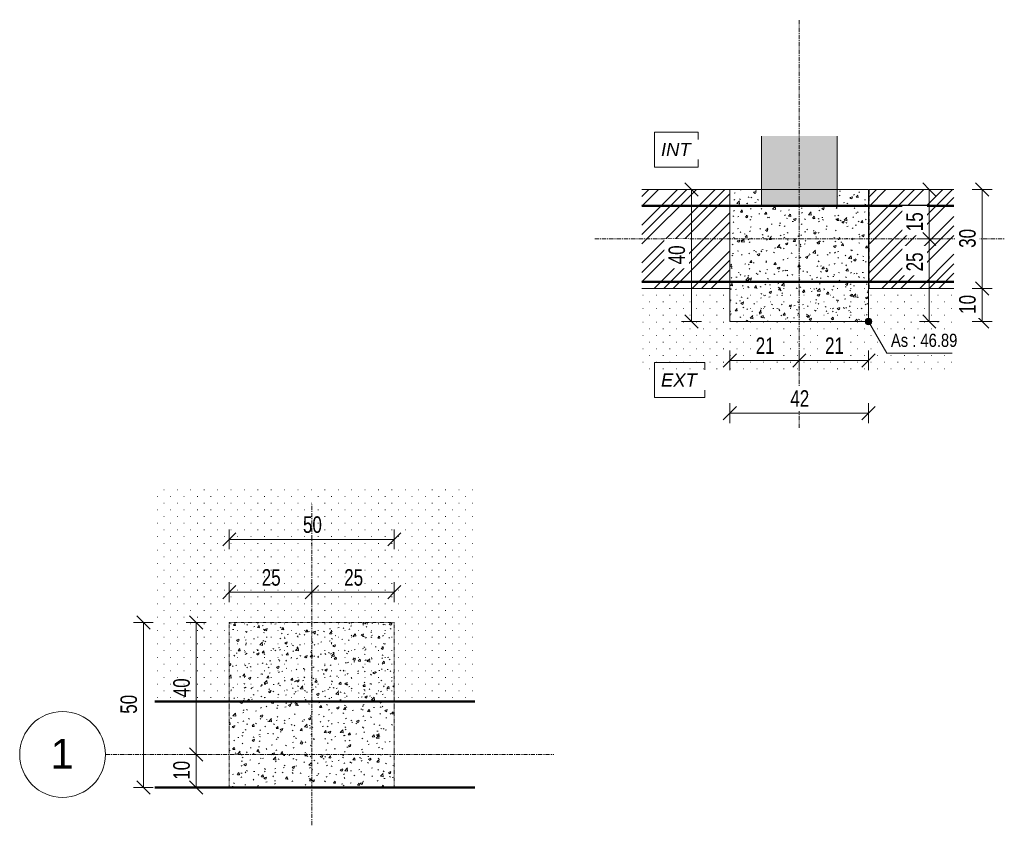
# Model space of a CAD drawing. Header units: millimetres. Extents: x 8507 to 110494, y 1100 to 66219.
# Tile 35 of 38: x 102536 to 105520, y 51659 to 54100. Entities that reach past the tile are written whole.
import ezdxf

# ---------------------------------------------------------------- set-up
doc = ezdxf.new("R2010")
doc.units = ezdxf.units.MM
doc.linetypes.add('Ligne de quadrillage', pattern=[22.225, 12.7, -3.175, 3.175, -3.175])
doc.linetypes.add('Tiret 1_16_', pattern=[3.175, 1.5875, -1.5875])
for name, color, linetype, lineweight in [('A-ANNO-DIMS', 211, 'Continuous', 9), ('A-ANNO-DIMS-20', 211, 'Continuous', 9), ('A-DETL-MBND', 5, 'Continuous', 5), ('A-WALL', 113, 'Continuous', 9), ('G-ANNO-DIMS', 111, 'Continuous', 9), ('G-ANNO-TEXT', 231, 'Continuous', 9), ('S-GRID', 1, 'Continuous', 9), ('S-GRID-IDEN', 1, 'Continuous', 9)]:
    doc.layers.add(name, color=color, linetype=linetype, lineweight=lineweight)
doc.styles.add('Arial Narrow_4', font='ARIALN.TTF', dxfattribs={"width": 0.9, "height": 50})
doc.styles.add('Arial_3', font='arial.ttf', dxfattribs={"height": 90})
doc.styles.add('Arial_4', font='arial.ttf', dxfattribs={"width": 0.8, "height": 40})
doc.styles.add('Arial_I_2', font='ariali.ttf', dxfattribs={"height": 40})
doc.dimstyles.new('AB6_1_50_-_GB_4', dxfattribs={"dimscale": 304.8, "dimtxt": 51.171549, "dimasz": 0.131234, "dimexe": 0.098425, "dimexo": 0.0625, "dimgap": 0.016404, "dimtad": 1, "dimdec": 0, "dimlfac": 0.1, "dimdsep": 46, "dimtxsty": 'Arial Narrow_4', "dimblk1": 'OBLIQUE', "dimblk2": 'OBLIQUE', "dimsah": 1, "dimcen": 0.09, "dimazin": 0, "dimtfac": 1, "dimtdec": 4, "dimtix": 1, "dimtmove": 0, "dimatfit": 3, "dimfxl": 0.098425, "dimfxlon": 1, "dimtvp": 1, "dimtolj": 1, "dimtzin": 0, "dimarcsym": 2})
doc.dimstyles.new('AB6_1_50_-_GB_Masqué', dxfattribs={"dimscale": 304.8, "dimtxt": 51.171549, "dimasz": 0.131234, "dimexe": 0.098425, "dimexo": 0.0625, "dimgap": 0.016404, "dimtad": 1, "dimdec": 0, "dimlfac": 0.1, "dimdsep": 46, "dimtxsty": 'Arial Narrow_4', "dimblk1": 'OBLIQUE', "dimblk2": 'OBLIQUE', "dimsah": 1, "dimcen": 0.09, "dimazin": 0, "dimtfac": 1, "dimtdec": 4, "dimtix": 1, "dimtmove": 2, "dimatfit": 3, "dimfxl": 0.098425, "dimfxlon": 1, "dimtvp": 1, "dimtfill": 1, "dimtolj": 1, "dimtzin": 0, "dimarcsym": 2})
doc.dimstyles.new('AB6_1_50_-_GB_Masqué_1', dxfattribs={"dimscale": 304.8, "dimtxt": 51.171549, "dimasz": 0.131234, "dimexe": 0.098425, "dimexo": 0.0625, "dimgap": 0.016404, "dimtad": 1, "dimdec": 0, "dimlfac": 0.1, "dimdsep": 46, "dimtxsty": 'Arial Narrow_4', "dimblk1": 'OBLIQUE', "dimblk2": 'OBLIQUE', "dimsah": 1, "dimcen": 0.09, "dimazin": 0, "dimtfac": 1, "dimtdec": 4, "dimtix": 1, "dimtmove": 0, "dimatfit": 3, "dimfxl": 0.098425, "dimfxlon": 1, "dimtvp": 1, "dimtfill": 1, "dimtolj": 1, "dimtzin": 0, "dimarcsym": 2})
pattern_1 = [(45, (82356.78, -542.27), (-57.47364, 57.47364), []), (45, (82385.514, -542.27), (-57.47364, 57.47364), []), (45, (82414.25, -542.27), (-57.47364, 57.47364), [])]

# ---------------------------------------------------------------- blocks, each defined once
blk = doc.blocks.new('Quadrillage - M_Extrémité de la ligne de quadrillage - Cercle-11575-Plot PL 1 Axe 1 variante')
at = {"layer": 'S-GRID-IDEN'}
blk.add_circle((0, 0), 6.5, dxfattribs=at)
blk = doc.blocks.new('DIMBLOCK304-Plot PL 1 Axe 1 variante')
at = {"layer": 'A-ANNO-DIMS-20'}
for p, q in [((103070.7, 51873.7), (103040.7, 51873.7)), ((103070.7, 51773.7), (103070.7, 51873.7)), ((103070.7, 51873.7), (103100.7, 51873.7)), ((103070.7, 51773.7), (103040.7, 51773.7)), ((103070.7, 51773.7), (103100.7, 51773.7))]:
    blk.add_line(p, q, dxfattribs=at)
at = {"layer": 'A-ANNO-DIMS-20', "lineweight": 18}
for p, q in [((103070.7, 51873.7), (103050.7, 51893.7)), ((103070.7, 51873.7), (103090.7, 51853.7)), ((103070.7, 51773.7), (103050.7, 51793.7)), ((103070.7, 51773.7), (103090.7, 51753.7))]:
    blk.add_line(p, q, dxfattribs=at)
at = {"layer": 'A-ANNO-DIMS-20', "color": 0, "insert": (103001.1, 51796.9), "char_height": 50, "width": 64.33, "attachment_point": 1, "rotation": 90, "line_spacing_factor": 0.974696, "style": 'Arial Narrow_4'}
blk.add_mtext('10', dxfattribs=at)
blk = doc.blocks.new('_Oblique')
at = {"color": 0, "linetype": 'ByBlock', "lineweight": -2}
blk.add_line((-0.5, -0.5), (0.5, 0.5), dxfattribs=at)
blk = doc.blocks.new('DIMBLOCK305-Plot PL 1 Axe 1 variante')
at = {"layer": 'A-ANNO-DIMS-20', "lineweight": 18}
for p, q in [((103070.7, 52273.7), (103050.7, 52293.7)), ((103070.7, 52273.7), (103090.7, 52253.7)), ((103070.7, 51873.7), (103050.7, 51893.7)), ((103070.7, 51873.7), (103090.7, 51853.7))]:
    blk.add_line(p, q, dxfattribs=at)
at = {"layer": 'A-ANNO-DIMS-20'}
for p, q in [((103070.7, 52273.7), (103040.7, 52273.7)), ((103070.7, 51873.7), (103070.7, 52273.7)), ((103070.7, 52273.7), (103100.7, 52273.7)), ((103070.7, 51873.7), (103040.7, 51873.7)), ((103070.7, 51873.7), (103100.7, 51873.7))]:
    blk.add_line(p, q, dxfattribs=at)
at = {"layer": 'A-ANNO-DIMS-20', "color": 0, "insert": (103001.1, 52046.9), "char_height": 50, "width": 64.33, "attachment_point": 1, "rotation": 90, "line_spacing_factor": 0.974696, "style": 'Arial Narrow_4'}
blk.add_mtext('40', dxfattribs=at)
blk = doc.blocks.new('DIMBLOCK306-Plot PL 1 Axe 1 variante')
at = {"layer": 'A-ANNO-DIMS-20', "lineweight": 18}
for p, q in [((102910.7, 52273.7), (102890.7, 52293.7)), ((102910.7, 52273.7), (102930.7, 52253.7)), ((102910.7, 51773.7), (102890.7, 51793.7)), ((102910.7, 51773.7), (102930.7, 51753.7))]:
    blk.add_line(p, q, dxfattribs=at)
at = {"layer": 'A-ANNO-DIMS-20'}
for p, q in [((102910.7, 52273.7), (102880.7, 52273.7)), ((102910.7, 51773.7), (102910.7, 52273.7)), ((102910.7, 52273.7), (102940.7, 52273.7)), ((102910.7, 51773.7), (102880.7, 51773.7)), ((102910.7, 51773.7), (102940.7, 51773.7))]:
    blk.add_line(p, q, dxfattribs=at)
at = {"layer": 'A-ANNO-DIMS-20', "color": 0, "insert": (102841.1, 51996.9), "char_height": 50, "width": 64.33, "attachment_point": 1, "rotation": 90, "line_spacing_factor": 0.974696, "style": 'Arial Narrow_4'}
blk.add_mtext('50', dxfattribs=at)
blk = doc.blocks.new('DIMBLOCK307-Plot PL 1 Axe 1 variante')
at = {"layer": 'A-ANNO-DIMS-20'}
for p, q in [((103171.1, 52365.4), (103171.1, 52395.4)), ((103421.1, 52365.4), (103421.1, 52395.4)), ((103171.1, 52365.4), (103421.1, 52365.4)), ((103171.1, 52365.4), (103171.1, 52335.4)), ((103421.1, 52365.4), (103421.1, 52335.4))]:
    blk.add_line(p, q, dxfattribs=at)
at = {"layer": 'A-ANNO-DIMS-20', "lineweight": 18}
for p, q in [((103171.1, 52365.4), (103191.1, 52385.4)), ((103421.1, 52365.4), (103441.1, 52385.4)), ((103171.1, 52365.4), (103151.1, 52345.4)), ((103421.1, 52365.4), (103401.1, 52345.4))]:
    blk.add_line(p, q, dxfattribs=at)
at = {"layer": 'A-ANNO-DIMS-20', "color": 0, "insert": (103269.3, 52435), "char_height": 50, "width": 64.33, "attachment_point": 1, "line_spacing_factor": 0.974696, "style": 'Arial Narrow_4'}
blk.add_mtext('25', dxfattribs=at)
blk = doc.blocks.new('DIMBLOCK308-Plot PL 1 Axe 1 variante')
at = {"layer": 'A-ANNO-DIMS-20'}
for p, q in [((103421.1, 52365.4), (103421.1, 52395.4)), ((103671.1, 52365.4), (103671.1, 52395.4)), ((103421.1, 52365.4), (103671.1, 52365.4)), ((103421.1, 52365.4), (103421.1, 52335.4)), ((103671.1, 52365.4), (103671.1, 52335.4))]:
    blk.add_line(p, q, dxfattribs=at)
at = {"layer": 'A-ANNO-DIMS-20', "lineweight": 18}
for p, q in [((103421.1, 52365.4), (103441.1, 52385.4)), ((103671.1, 52365.4), (103691.1, 52385.4)), ((103421.1, 52365.4), (103401.1, 52345.4)), ((103671.1, 52365.4), (103651.1, 52345.4))]:
    blk.add_line(p, q, dxfattribs=at)
at = {"layer": 'A-ANNO-DIMS-20', "color": 0, "insert": (103519.3, 52435), "char_height": 50, "width": 64.33, "attachment_point": 1, "line_spacing_factor": 0.974696, "style": 'Arial Narrow_4'}
blk.add_mtext('25', dxfattribs=at)
blk = doc.blocks.new('DIMBLOCK309-Plot PL 1 Axe 1 variante')
at = {"layer": 'A-ANNO-DIMS-20'}
for p, q in [((103171.1, 52525.4), (103171.1, 52555.4)), ((103671.1, 52525.4), (103671.1, 52555.4)), ((103171.1, 52525.4), (103671.1, 52525.4)), ((103171.1, 52525.4), (103171.1, 52495.4)), ((103671.1, 52525.4), (103671.1, 52495.4))]:
    blk.add_line(p, q, dxfattribs=at)
at = {"layer": 'A-ANNO-DIMS-20', "lineweight": 18}
for p, q in [((103171.1, 52525.4), (103151.1, 52505.4)), ((103171.1, 52525.4), (103191.1, 52545.4)), ((103671.1, 52525.4), (103651.1, 52505.4)), ((103671.1, 52525.4), (103691.1, 52545.4))]:
    blk.add_line(p, q, dxfattribs=at)
at = {"layer": 'A-ANNO-DIMS-20', "color": 0, "insert": (103394.3, 52595), "char_height": 50, "width": 64.33, "attachment_point": 1, "line_spacing_factor": 0.974696, "style": 'Arial Narrow_4'}
blk.add_mtext('50', dxfattribs=at)
blk = doc.blocks.new('DIMBLOCK310-Plot PL 2 variante')
at = {"layer": 'A-ANNO-DIMS-20', "lineweight": 18}
for p, q in [((105292.7, 53585.4), (105272.7, 53605.4)), ((105292.7, 53585.4), (105312.7, 53565.4)), ((105292.7, 53435.4), (105272.7, 53455.4)), ((105292.7, 53435.4), (105312.7, 53415.4))]:
    blk.add_line(p, q, dxfattribs=at)
at = {"layer": 'A-ANNO-DIMS-20'}
for p, q in [((105292.7, 53585.4), (105262.7, 53585.4)), ((105292.7, 53585.4), (105292.7, 53435.4)), ((105292.7, 53585.4), (105322.7, 53585.4)), ((105292.7, 53435.4), (105262.7, 53435.4)), ((105292.7, 53435.4), (105322.7, 53435.4))]:
    blk.add_line(p, q, dxfattribs=at)
at = {"layer": 'A-ANNO-DIMS-20', "color": 0, "insert": (105223.1, 53459), "char_height": 50, "width": 64.33, "attachment_point": 1, "rotation": 90, "line_spacing_factor": 0.974696, "style": 'Arial Narrow_4', "bg_fill": 3, "box_fill_scale": 1.25, "bg_fill_color": 256, "bg_fill_true_color": 13158600, "bg_fill_transparency": 0}
blk.add_mtext('15', dxfattribs=at)
blk = doc.blocks.new('DIMBLOCK311-Plot PL 2 variante')
at = {"layer": 'A-ANNO-DIMS-20', "lineweight": 18}
for p, q in [((105292.7, 53435.4), (105272.7, 53455.4)), ((105292.7, 53435.4), (105312.7, 53415.4)), ((105292.7, 53185.4), (105272.7, 53205.4)), ((105292.7, 53185.4), (105312.7, 53165.4))]:
    blk.add_line(p, q, dxfattribs=at)
at = {"layer": 'A-ANNO-DIMS-20'}
for p, q in [((105292.7, 53435.4), (105262.7, 53435.4)), ((105292.7, 53435.4), (105292.7, 53185.4)), ((105292.7, 53435.4), (105322.7, 53435.4)), ((105292.7, 53185.4), (105262.7, 53185.4)), ((105292.7, 53185.4), (105322.7, 53185.4))]:
    blk.add_line(p, q, dxfattribs=at)
at = {"layer": 'A-ANNO-DIMS-20', "color": 0, "insert": (105223.1, 53337.3), "char_height": 50, "width": 64.33, "attachment_point": 1, "rotation": 90, "line_spacing_factor": 0.974696, "style": 'Arial Narrow_4', "bg_fill": 3, "box_fill_scale": 1.25, "bg_fill_color": 256, "bg_fill_true_color": 13158600, "bg_fill_transparency": 0}
blk.add_mtext('25', dxfattribs=at)
blk = doc.blocks.new('DIMBLOCK312-Plot PL 2 variante')
at = {"layer": 'A-ANNO-DIMS-20', "lineweight": 18}
for p, q in [((105452.7, 53285.4), (105432.7, 53305.4)), ((105452.7, 53285.4), (105472.7, 53265.4)), ((105452.7, 53185.4), (105432.7, 53205.4)), ((105452.7, 53185.4), (105472.7, 53165.4))]:
    blk.add_line(p, q, dxfattribs=at)
at = {"layer": 'A-ANNO-DIMS-20'}
for p, q in [((105452.7, 53285.4), (105422.7, 53285.4)), ((105452.7, 53185.4), (105452.7, 53285.4)), ((105452.7, 53285.4), (105482.7, 53285.4)), ((105452.7, 53185.4), (105422.7, 53185.4)), ((105452.7, 53185.4), (105482.7, 53185.4))]:
    blk.add_line(p, q, dxfattribs=at)
at = {"layer": 'A-ANNO-DIMS-20', "color": 0, "insert": (105383.1, 53208.6), "char_height": 50, "width": 64.33, "attachment_point": 1, "rotation": 90, "line_spacing_factor": 0.974696, "style": 'Arial Narrow_4', "bg_fill": 3, "box_fill_scale": 1.25, "bg_fill_color": 256, "bg_fill_true_color": 13158600, "bg_fill_transparency": 0}
blk.add_mtext('10', dxfattribs=at)
blk = doc.blocks.new('DIMBLOCK313-Plot PL 2 variante')
at = {"layer": 'A-ANNO-DIMS-20', "lineweight": 18}
for p, q in [((105452.7, 53585.4), (105432.7, 53605.4)), ((105452.7, 53585.4), (105472.7, 53565.4)), ((105452.7, 53285.4), (105432.7, 53305.4)), ((105452.7, 53285.4), (105472.7, 53265.4))]:
    blk.add_line(p, q, dxfattribs=at)
at = {"layer": 'A-ANNO-DIMS-20'}
for p, q in [((105452.7, 53585.4), (105422.7, 53585.4)), ((105452.7, 53285.4), (105452.7, 53585.4)), ((105452.7, 53585.4), (105482.7, 53585.4)), ((105452.7, 53285.4), (105422.7, 53285.4)), ((105452.7, 53285.4), (105482.7, 53285.4))]:
    blk.add_line(p, q, dxfattribs=at)
at = {"layer": 'A-ANNO-DIMS-20', "color": 0, "insert": (105383.1, 53408.6), "char_height": 50, "width": 64.33, "attachment_point": 1, "rotation": 90, "line_spacing_factor": 0.974696, "style": 'Arial Narrow_4', "bg_fill": 3, "box_fill_scale": 1.25, "bg_fill_color": 256, "bg_fill_true_color": 13158600, "bg_fill_transparency": 0}
blk.add_mtext('30', dxfattribs=at)
blk = doc.blocks.new('DIMBLOCK314-Plot PL 2 variante')
at = {"layer": 'A-ANNO-DIMS-20'}
for p, q in [((104688.2, 53067.5), (104688.2, 53097.5)), ((104898.6, 53067.5), (104898.6, 53097.5)), ((104688.2, 53067.5), (104898.6, 53067.5)), ((104688.2, 53067.5), (104688.2, 53037.5)), ((104898.6, 53067.5), (104898.6, 53037.5))]:
    blk.add_line(p, q, dxfattribs=at)
at = {"layer": 'A-ANNO-DIMS-20', "lineweight": 18}
for p, q in [((104688.2, 53067.5), (104668.2, 53047.5)), ((104688.2, 53067.5), (104708.2, 53087.5)), ((104898.6, 53067.5), (104878.6, 53047.5)), ((104898.6, 53067.5), (104918.6, 53087.5))]:
    blk.add_line(p, q, dxfattribs=at)
at = {"layer": 'A-ANNO-DIMS-20', "color": 0, "insert": (104766.6, 53137.1), "char_height": 50, "width": 64.33, "attachment_point": 1, "line_spacing_factor": 0.974696, "style": 'Arial Narrow_4', "bg_fill": 3, "box_fill_scale": 1.25, "bg_fill_color": 256, "bg_fill_true_color": 13158600, "bg_fill_transparency": 0}
blk.add_mtext('21', dxfattribs=at)
blk = doc.blocks.new('DIMBLOCK315-Plot PL 2 variante')
at = {"layer": 'A-ANNO-DIMS-20'}
for p, q in [((104898.6, 53067.5), (104898.6, 53097.5)), ((105108.2, 53067.5), (105108.2, 53097.5)), ((104898.6, 53067.5), (105108.2, 53067.5)), ((104898.6, 53067.5), (104898.6, 53037.5)), ((105108.2, 53067.5), (105108.2, 53037.5))]:
    blk.add_line(p, q, dxfattribs=at)
at = {"layer": 'A-ANNO-DIMS-20', "lineweight": 18}
for p, q in [((104898.6, 53067.5), (104878.6, 53047.5)), ((104898.6, 53067.5), (104918.6, 53087.5)), ((105108.2, 53067.5), (105088.2, 53047.5)), ((105108.2, 53067.5), (105128.2, 53087.5))]:
    blk.add_line(p, q, dxfattribs=at)
at = {"layer": 'A-ANNO-DIMS-20', "color": 0, "insert": (104976.6, 53137.1), "char_height": 50, "width": 64.33, "attachment_point": 1, "line_spacing_factor": 0.974696, "style": 'Arial Narrow_4', "bg_fill": 3, "box_fill_scale": 1.25, "bg_fill_color": 256, "bg_fill_true_color": 13158600, "bg_fill_transparency": 0}
blk.add_mtext('21', dxfattribs=at)
blk = doc.blocks.new('DIMBLOCK316-Plot PL 2 variante')
at = {"layer": 'A-ANNO-DIMS-20'}
for p, q in [((104688.2, 52907.5), (104688.2, 52937.5)), ((105108.2, 52907.5), (105108.2, 52937.5)), ((104688.2, 52907.5), (105108.2, 52907.5)), ((104688.2, 52907.5), (104688.2, 52877.5)), ((105108.2, 52907.5), (105108.2, 52877.5))]:
    blk.add_line(p, q, dxfattribs=at)
at = {"layer": 'A-ANNO-DIMS-20', "lineweight": 18}
for p, q in [((104688.2, 52907.5), (104708.2, 52927.5)), ((105108.2, 52907.5), (105128.2, 52927.5)), ((104688.2, 52907.5), (104668.2, 52887.5)), ((105108.2, 52907.5), (105088.2, 52887.5))]:
    blk.add_line(p, q, dxfattribs=at)
at = {"layer": 'A-ANNO-DIMS-20', "color": 0, "insert": (104871.4, 52977.1), "char_height": 50, "width": 64.33, "attachment_point": 1, "line_spacing_factor": 0.974696, "style": 'Arial Narrow_4', "bg_fill": 3, "box_fill_scale": 1.25, "bg_fill_color": 256, "bg_fill_true_color": 13158600, "bg_fill_transparency": 0}
blk.add_mtext('42', dxfattribs=at)
blk = doc.blocks.new('DIMBLOCK317-Plot PL 2 variante')
at = {"layer": 'A-ANNO-DIMS-20', "lineweight": 18}
for p, q in [((104571.7, 53585.4), (104551.7, 53605.4)), ((104571.7, 53585.4), (104591.7, 53565.4)), ((104571.7, 53185.4), (104551.7, 53205.4)), ((104571.7, 53185.4), (104591.7, 53165.4))]:
    blk.add_line(p, q, dxfattribs=at)
at = {"layer": 'A-ANNO-DIMS-20'}
for p, q in [((104571.7, 53585.4), (104541.7, 53585.4)), ((104571.7, 53585.4), (104571.7, 53185.4)), ((104571.7, 53585.4), (104601.7, 53585.4)), ((104571.7, 53185.4), (104541.7, 53185.4)), ((104571.7, 53185.4), (104601.7, 53185.4))]:
    blk.add_line(p, q, dxfattribs=at)
at = {"layer": 'A-ANNO-DIMS-20', "color": 0, "insert": (104502.1, 53358.6), "char_height": 50, "width": 64.33, "attachment_point": 1, "rotation": 90, "line_spacing_factor": 0.974696, "style": 'Arial Narrow_4', "bg_fill": 3, "box_fill_scale": 1.25, "bg_fill_color": 256, "bg_fill_true_color": 13158600, "bg_fill_transparency": 0}
blk.add_mtext('40', dxfattribs=at)

msp = doc.modelspace()

# ---------------------------------------------------------------- hatches: boundary and pattern name
at = {"layer": 'A-DETL-MBND'}
msp.add_hatch(color=254, dxfattribs=at).paths.add_polyline_path([(105013.6, 53535.4), (105013.6, 53747.3), (104783.6, 53747.3), (104783.6, 53535.4), (104793, 53535.4)])
at = {"layer": 'A-DETL-MBND', "linetype": 'Tiret 1_16_', "lineweight": 18}
h = msp.add_hatch(dxfattribs=at)
h.set_pattern_fill('FP_29', color=50, style=0, pattern_type=2)
h.set_pattern_definition(pattern_1)
h.paths.add_polyline_path([(104421.4, 53285.4), (104688.2, 53285.4), (104688.2, 53585.4), (104421.4, 53585.4), (104421.4, 53487.7)])
h = msp.add_hatch(dxfattribs=at)
h.set_pattern_fill('FP_28', color=50, style=0, pattern_type=2)
h.set_pattern_definition([(50, (82356.78, -542.27), (72.873764, -6.37607), [7.62, -83.82]), (355, (82356.78, -542.27), (-14.09699, 76.42244), [6.096, -67.056]), (100.451, (82362.85, -542.8), (58.776964, 70.04687), [6.476, -71.236]), (46.184, (82356.78, -521.95), (108.43142, -16.81745), [11.43, -125.73]), (96.636, (82365.81, -523.35), (94.961, 98.97089), [9.714, -106.854]), (351.184, (82356.78, -521.95), (94.96227, 98.97018), [9.144, -100.584]), (21, (82366.94, -527.03), (60.64565, -40.90654), [7.62, -83.82]), (326, (82366.94, -527.03), (24.72083, 73.67493), [6.096, -67.056]), (71.451, (82371.99, -530.44), (85.36689, 32.76874), [6.476, -71.236]), (37.5, (82356.778, -542.27), (1.235525, 33.822432), [3.353, -62.89, 3.353, -64.719, -67.31]), (37.5, (82356.778, -542.27), (1.235525, 33.822432), [-134.315, 3.353, -63.957]), (7.5, (82356.778, -542.27), (26.728146, 40.07255), [3.353, -35.458, 3.353, -61.366, -25.654]), (7.5, (82356.778, -542.27), (26.728146, 40.07255), [-103.53, 3.353, -22.301]), (327.5, (82334.12, -542.27), (54.236318, -2.292117), [3.353, -22.047, 3.353, -75.895, -105.156]), (327.5, (82334.12, -542.27), (54.236318, -2.292117), [-104.648, 3.353, -101.803]), (317.5, (82323.96, -542.27), (59.25158, 10.17014), [3.353, -29.667, 3.353, -49.276, -74.676]), (317.5, (82323.96, -542.27), (59.25158, 10.17014), [-85.649, 3.353, -71.323])])
h.paths.add_polyline_path([(104783.6, 53185.4), (104783.6, 53585.4), (104688.2, 53585.4), (104688.2, 53185.4)])
h.paths.add_polyline_path([(105108.2, 53185.4), (105108.2, 53585.4), (105013.6, 53585.4), (105013.6, 53535.4), (104783.6, 53535.4), (104783.6, 53185.4), (105013.6, 53185.4)])
h = msp.add_hatch(dxfattribs=at)
h.set_pattern_fill('FP_29', color=50, style=0, pattern_type=2)
h.set_pattern_definition(pattern_1)
h.paths.add_polyline_path([(105367.2, 53285.4), (105367.2, 53585.4), (105110.2, 53585.4), (105110.2, 53285.4)])
at = {"layer": 'A-DETL-MBND', "lineweight": 18}
h = msp.add_hatch(dxfattribs=at)
h.set_pattern_fill('FP_27', color=55, style=0, pattern_type=2)
h.set_pattern_definition([(0, (82356.78, -542.27), (0, 40.64), [1.341, -39.299]), (0, (82377.1, -521.95), (0, 40.64), [1.341, -39.299])])
h.paths.add_polyline_path([(104421.4, 53022.2), (105367.2, 53022.2), (105367.2, 53305.4), (104421.4, 53305.4), (104421.4, 53039)])
h = msp.add_hatch(dxfattribs=at)
h.set_pattern_fill('FP_27', color=55, style=0, pattern_type=2)
h.set_pattern_definition([(0, (100879.27, -542.27), (0, 40.64), [1.341, -39.299]), (0, (100899.59, -521.95), (0, 40.64), [1.341, -39.299])])
h.paths.add_polyline_path([(103915.1, 52033.7), (103915.1, 52690.4), (102945.1, 52690.4), (102945.1, 52033.7)])
at = {"layer": 'A-DETL-MBND', "linetype": 'Tiret 1_16_', "lineweight": 18}
h = msp.add_hatch(dxfattribs=at)
h.set_pattern_fill('FP_28', color=50, style=0, pattern_type=2)
h.set_pattern_definition([(50, (100879.27, -542.27), (72.873764, -6.37607), [7.62, -83.82]), (355, (100879.27, -542.27), (-14.09699, 76.42244), [6.096, -67.056]), (100.451, (100885.34, -542.8), (58.77696, 70.04687), [6.476, -71.236]), (46.184, (100879.27, -521.95), (108.43142, -16.81745), [11.43, -125.73]), (96.636, (100888.31, -523.35), (94.961, 98.97089), [9.714, -106.854]), (351.184, (100879.27, -521.95), (94.96227, 98.97018), [9.144, -100.584]), (21, (100889.43, -527.03), (60.64565, -40.90654), [7.62, -83.82]), (326, (100889.43, -527.03), (24.72083, 73.67493), [6.096, -67.056]), (71.451, (100894.484, -530.44), (85.36689, 32.76874), [6.476, -71.236]), (37.5, (100879.27, -542.27), (1.235525, 33.822432), [3.353, -62.89, 3.353, -64.719, -67.31]), (37.5, (100879.27, -542.27), (1.235525, 33.822432), [-134.315, 3.353, -63.957]), (7.5, (100879.27, -542.27), (26.728146, 40.07255), [3.353, -35.458, 3.353, -61.366, -25.654]), (7.5, (100879.27, -542.27), (26.728146, 40.07255), [-103.53, 3.353, -22.301]), (327.5, (100856.614, -542.27), (54.236318, -2.292117), [3.353, -22.047, 3.353, -75.895, -105.156]), (327.5, (100856.614, -542.27), (54.236318, -2.292117), [-104.648, 3.353, -101.803]), (317.5, (100846.454, -542.27), (59.25158, 10.17014), [3.353, -29.667, 3.353, -49.276, -74.676]), (317.5, (100846.454, -542.27), (59.25158, 10.17014), [-85.649, 3.353, -71.323])])
h.paths.add_polyline_path([(103171.1, 51773.7), (103671.1, 51773.7), (103671.1, 52273.7), (103171.1, 52273.7)])
at = {"layer": 'G-ANNO-DIMS'}
h = msp.add_hatch(color=256, dxfattribs=at)
edge = h.paths.add_edge_path()
edge.add_arc((105108.2, 53185.4), 10, 0, 360)

# ---------------------------------------------------------------- linework, layer by layer
at = {"layer": 'A-DETL-MBND', "color": 50, "lineweight": 18}
for p, q in [((104783.6, 53535.4), (104783.6, 53747.3)), ((104783.6, 53535.4), (104783.6, 53747.3)), ((105013.6, 53747.3), (105013.6, 53535.4)), ((105013.6, 53535.4), (105013.6, 53747.3)), ((105013.6, 53535.4), (104783.6, 53535.4)), ((104783.6, 53535.4), (105013.6, 53535.4))]:
    msp.add_line(p, q, dxfattribs=at)
at = {"layer": 'A-DETL-MBND', "color": 50, "linetype": 'Tiret 1_16_', "lineweight": 18}
for p, q in [((104421.4, 53585.4), (105108.2, 53585.4)), ((105108.2, 53585.4), (104421.4, 53585.4)), ((104688.2, 53585.4), (104688.2, 53285.4)), ((104688.2, 53585.4), (104688.2, 53285.4)), ((104688.2, 53185.4), (104688.2, 53585.4)), ((104688.2, 53585.4), (104688.2, 53185.4)), ((105108.2, 53585.4), (105108.2, 53185.4)), ((105108.2, 53185.4), (105108.2, 53585.4)), ((105110.2, 53585.4), (105367.2, 53585.4)), ((105367.2, 53585.4), (105110.2, 53585.4)), ((105110.2, 53285.4), (105110.2, 53585.4)), ((105110.2, 53585.4), (105110.2, 53285.4)), ((104421.4, 53285.4), (104688.2, 53285.4)), ((104688.2, 53285.4), (104421.4, 53285.4)), ((105110.2, 53285.4), (105367.2, 53285.4)), ((105367.2, 53285.4), (105110.2, 53285.4)), ((105108.2, 53185.4), (104688.2, 53185.4)), ((104688.2, 53185.4), (105108.2, 53185.4)), ((103171.1, 51773.7), (103171.1, 52273.7)), ((103171.1, 52273.7), (103671.1, 52273.7)), ((103671.1, 52273.7), (103171.1, 52273.7)), ((103171.1, 52273.7), (103171.1, 51773.7)), ((103671.1, 52273.7), (103671.1, 51773.7)), ((103671.1, 51773.7), (103671.1, 52273.7)), ((103671.1, 51773.7), (103171.1, 51773.7)), ((103171.1, 51773.7), (103671.1, 51773.7))]:
    msp.add_line(p, q, dxfattribs=at)
at = {"layer": 'A-DETL-MBND', "lineweight": 18}
msp.add_line((105367.2, 53305.4), (104421.4, 53305.4), dxfattribs=at)
at = {"layer": 'A-WALL', "lineweight": 50}
for p, q in [((104421.4, 53535.4), (105367.2, 53535.4)), ((105367.2, 53305.4), (104421.4, 53305.4)), ((102945.1, 52033.7), (103915.1, 52033.7)), ((103915.1, 51773.7), (102945.1, 51773.7))]:
    msp.add_line(p, q, dxfattribs=at)
at = {"layer": 'A-WALL', "lineweight": 25}
msp.add_line((105367.2, 53535.4), (105367.2, 53535.4), dxfattribs=at)
at = {"layer": 'G-ANNO-DIMS'}
msp.add_line((105163.8, 53089.2), (105361.9, 53089.2), dxfattribs=at)
msp.add_circle((105108.2, 53185.4), 10, dxfattribs=at)
at = {"layer": 'G-ANNO-TEXT', "color": 130, "flags": 128}
for points in [[(104459.4, 53759.4), (104592, 53759.4), (104592, 53653.2), (104459.4, 53653.2)], [(104459.4, 53061.1), (104611.8, 53061.1), (104611.8, 52954.9), (104459.4, 52954.9)]]:
    msp.add_lwpolyline(points, close=True, dxfattribs=at)
at = {"layer": 'S-GRID', "linetype": 'Ligne de quadrillage'}
for p, q in [((104898.6, 52863.2), (104898.6, 54099.8)), ((104278.4, 53435.4), (105519.9, 53435.4)), ((103421.1, 51659), (103421.1, 52631.9)), ((102795.8, 51873.7), (104154.3, 51873.7))]:
    msp.add_line(p, q, dxfattribs=at)

# ---------------------------------------------------------------- block references
at = {"layer": 'S-GRID-IDEN', "xscale": 19.99999999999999, "yscale": 19.99999999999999, "zscale": 19.99999999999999, "rotation": 269.9999999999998}
msp.add_blockref('Quadrillage - M_Extrémité de la ligne de quadrillage - Cercle-11575-Plot PL 1 Axe 1 variante', (102665.8, 51873.7), dxfattribs=at)

# ---------------------------------------------------------------- dimensions: what is measured, and where the dimension line sits
at = {"layer": 'A-ANNO-DIMS'}
for base, p1, p2, angle, dimstyle, override, picture, middle in [((105452.7, 53285.4), (105422.7, 53185.4), (105422.7, 53285.4), 90, 'AB6_1_50_-_GB_Masqué_1', {"dimpost": '<>', "dimfxl": 99.999998}, 'DIMBLOCK312-Plot PL 2 variante', (105422.2, 53235.4)), ((103421.1, 52365.4), (103171.1, 52335.4), (103421.1, 52395.4), 0, 'AB6_1_50_-_GB_4', {"dimpost": '<>', "dimfxl": 257.099203}, 'DIMBLOCK307-Plot PL 1 Axe 1 variante', (103296.1, 52395.9)), ((102910.7, 52273.7), (102940.7, 51773.7), (102940.7, 52273.7), 90, 'AB6_1_50_-_GB_4', {"dimpost": '<>', "dimfxl": 500}, 'DIMBLOCK306-Plot PL 1 Axe 1 variante', (102880.2, 52023.7)), ((103070.7, 52273.7), (103040.7, 51873.7), (103100.7, 52273.7), 90, 'AB6_1_50_-_GB_4', {"dimpost": '<>', "dimfxl": 404.474968}, 'DIMBLOCK305-Plot PL 1 Axe 1 variante', (103040.2, 52073.7)), ((103070.7, 51873.7), (103040.7, 51773.7), (103040.7, 51873.7), 90, 'AB6_1_50_-_GB_4', {"dimpost": '<>', "dimfxl": 100}, 'DIMBLOCK304-Plot PL 1 Axe 1 variante', (103040.2, 51823.7))]:
    dim = msp.add_linear_dim(base=base, p1=p1, p2=p2, angle=angle, dimstyle=dimstyle, override=override, dxfattribs=at)
    dim.commit()
    dim.dimension.update_dxf_attribs({"geometry": picture, "text_midpoint": middle})
for base, p1, p2, override, picture, middle in [((103671.1, 52525.4), (103171.1, 52495.4), (103671.1, 52495.4), {"dimpost": '<>', "dimfxl": 500}, 'DIMBLOCK309-Plot PL 1 Axe 1 variante', (103421.1, 52555.9)), ((103671.1, 52365.4), (103421.1, 52395.4), (103671.1, 52335.4), {"dimpost": '<>', "dimfxl": 257.099203}, 'DIMBLOCK308-Plot PL 1 Axe 1 variante', (103546.1, 52395.9))]:
    dim = msp.add_linear_dim(base=base, p1=p1, p2=p2, dimstyle='AB6_1_50_-_GB_4', override=override, dxfattribs=at)
    dim.commit()
    dim.dimension.update_dxf_attribs({"geometry": picture, "text_midpoint": middle})

# ---------------------------------------------------------------- next in the draw order: texts
at = {"layer": 'G-ANNO-TEXT', "color": 7, "char_height": 40, "attachment_point": 1, "style": 'Arial_I_2', "bg_fill": 3, "box_fill_scale": 1.25, "bg_fill_color": 256, "bg_fill_true_color": 13158600, "bg_fill_transparency": 0}
for s, insert, width in [('INT', (104479.4, 53726.5), 110.633), ('EXT', (104479.4, 53028.2), 134.684)]:
    msp.add_mtext(s, dxfattribs=dict(at, insert=insert, width=width))
at = {"layer": 'S-GRID-IDEN', "insert": (102629.5, 51920.8), "char_height": 90, "width": 84.979, "attachment_point": 1, "style": 'Arial_3', "bg_fill": 3, "box_fill_scale": 1.25, "bg_fill_color": 256, "bg_fill_true_color": 13158600, "bg_fill_transparency": 0}
msp.add_mtext('1', dxfattribs=at)

# ---------------------------------------------------------------- next in the draw order: dimensions: what is measured, and where the dimension line sits
at = {"layer": 'A-ANNO-DIMS'}
for base, p1, p2, angle, override, picture, middle in [((104571.7, 53185.4), (104601.7, 53585.4), (104601.7, 53185.4), 90, {"dimpost": '<>', "dimfxl": 399.999998}, 'DIMBLOCK317-Plot PL 2 variante', (104541.2, 53385.4)), ((105452.7, 53585.4), (105422.7, 53285.4), (105422.7, 53585.4), 90, {"dimpost": '<>', "dimfxl": 300}, 'DIMBLOCK313-Plot PL 2 variante', (105422.2, 53435.4)), ((105108.2, 52907.5), (104688.2, 52937.5), (105108.2, 52937.5), 0, {"dimpost": '<>', "dimfxl": 419.9998}, 'DIMBLOCK316-Plot PL 2 variante', (104898.2, 52937.6))]:
    dim = msp.add_linear_dim(base=base, p1=p1, p2=p2, angle=angle, dimstyle='AB6_1_50_-_GB_Masqué_1', override=override, dxfattribs=at)
    dim.commit()
    dim.dimension.update_dxf_attribs({"geometry": picture, "text_midpoint": middle})
dim = msp.add_linear_dim(base=(105292.7, 53435.4), p1=(105262.7, 53585.4), p2=(105322.7, 53435.4), angle=90, dimstyle='AB6_1_50_-_GB_Masqué', override={"dimpost": '<>', "dimfxl": 161.554944}, dxfattribs=at)
dim.commit()
dim.dimension.update_dxf_attribs({"geometry": 'DIMBLOCK310-Plot PL 2 variante', "text_midpoint": (105256.4, 53491.2), "dimtype": 160, "text_rotation": 90})
dim = msp.add_linear_dim(base=(104898.6, 53067.5), p1=(104688.2, 53097.5), p2=(104898.6, 53097.5), dimstyle='AB6_1_50_-_GB_Masqué_1', override={"dimpost": '<>', "dimfxl": 210.42296}, dxfattribs=at)
dim.commit()
dim.dimension.update_dxf_attribs({"geometry": 'DIMBLOCK314-Plot PL 2 variante', "text_midpoint": (104793.4, 53097.6)})

# ---------------------------------------------------------------- next in the draw order: dimensions: what is measured, and where the dimension line sits
dim = msp.add_linear_dim(base=(105292.7, 53185.4), p1=(105322.7, 53435.4), p2=(105262.7, 53185.4), angle=90, dimstyle='AB6_1_50_-_GB_Masqué', override={"dimpost": '<>', "dimfxl": 257.0992}, dxfattribs=at)
dim.commit()
dim.dimension.update_dxf_attribs({"geometry": 'DIMBLOCK311-Plot PL 2 variante', "text_midpoint": (105256.4, 53369.4), "dimtype": 160, "text_rotation": 90})
dim = msp.add_linear_dim(base=(105108.2, 53067.5), p1=(104898.6, 53097.5), p2=(105108.2, 53097.5), dimstyle='AB6_1_50_-_GB_Masqué_1', override={"dimpost": '<>', "dimfxl": 209.57684}, dxfattribs=at)
dim.commit()
dim.dimension.update_dxf_attribs({"geometry": 'DIMBLOCK315-Plot PL 2 variante', "text_midpoint": (105003.4, 53097.6)})

# ---------------------------------------------------------------- next in the draw order: linework, layer by layer
at = {"layer": 'G-ANNO-DIMS'}
msp.add_line((105108.2, 53185.4), (105163.8, 53089.2), dxfattribs=at)

# ---------------------------------------------------------------- next in the draw order: texts
at = {"layer": 'G-ANNO-DIMS', "insert": (105176.3, 53148.4), "char_height": 40, "width": 237.996, "attachment_point": 1, "line_spacing_factor": 0.941778, "style": 'Arial_4', "bg_fill": 3, "box_fill_scale": 1.25, "bg_fill_color": 256, "bg_fill_true_color": 13158600, "bg_fill_transparency": 0}
msp.add_mtext('As : 46.89', dxfattribs=at)

doc.saveas('drawing.dxf')
